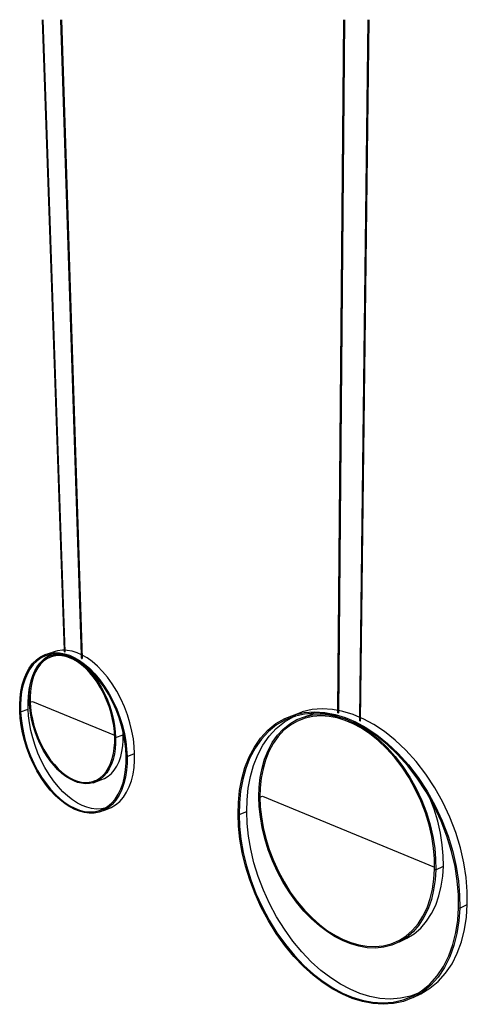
# Model space of a CAD drawing. Extents: x -935 to 644, y -1363 to 2112.
import ezdxf

# ---------------------------------------------------------------- set-up
doc = ezdxf.new("R2010")
doc.units = 0
doc.layers.get('0').update_dxf_attribs({"linetype": 'CONTINUOUS'})

msp = doc.modelspace()

# ---------------------------------------------------------------- linework, layer by layer
for p, q in [((-776.7, -113.6), (-854.7, 2111.8)), ((-853.1, 2111.8), (-775.1, -119)), ((-775, -113.7), (-852.8, 2111.8)), ((-716.7, -129.6), (-789.2, 2111.8)), ((-787.6, 2111.8), (-714.9, -142.4)), ((-714.9, -130.4), (-787.3, 2111.8)), ((188.1, -326.3), (209, 2111.8)), ((210.9, 2111.8), (189.8, -334.3)), ((190.1, -326.7), (211.2, 2111.8)), ((265.4, -350.7), (295.1, 2111.8)), ((297.1, 2111.8), (266.9, -362.6)), ((267.3, -351.5), (297.4, 2111.8)), ((-875.6, -147.1), (-860.8, -136.5)), ((-860.8, -136.5), (-845, -128.7)), ((-843.5, -133.1), (-859.1, -140.7)), ((-846.7, -142.6), (-832.2, -132.2)), ((-845, -128.7), (-818.1, -120.2)), ((-845, -128.7), (-828.4, -123.9)), ((-827.1, -128.4), (-843.5, -133.1)), ((-840.9, -139.8), (-828.1, -133.6)), ((-826.6, -138), (-839.2, -144)), ((-832.2, -132.2), (-823.5, -127.9)), ((-828.4, -123.9), (-811.2, -121.9)), ((-828.1, -133.6), (-806.1, -126.6)), ((-828.1, -133.6), (-814.7, -129.7)), ((-823.5, -127.9), (-827.1, -128.4)), ((-819, -135.8), (-826.6, -138)), ((-810.2, -126.4), (-823.5, -127.9)), ((-813.5, -134.2), (-819, -135.8)), ((-801.4, -115.4), (-818.1, -120.2)), ((-814.7, -129.7), (-800.9, -128.1)), ((-799.9, -132.6), (-813.5, -134.2)), ((-811.2, -121.9), (-793.8, -122.6)), ((-806.1, -126.6), (-810.2, -126.4)), ((-793.1, -127.1), (-806.1, -126.6)), ((-784.2, -113.3), (-801.4, -115.4)), ((-800.9, -128.1), (-786.9, -128.7)), ((-786.2, -133.2), (-799.9, -132.6)), ((-793.8, -122.6), (-776.4, -125.8)), ((-776, -130.3), (-793.1, -127.1)), ((-786.9, -128.7), (-772.9, -131.3)), ((-772.5, -135.7), (-786.2, -133.2)), ((-776.7, -113.6), (-784.2, -113.3)), ((-776.6, -119), (-776.7, -113.6)), ((-776.6, -119), (-776.5, -119.1)), ((-776.5, -119.1), (-776.4, -119.1)), ((-776.4, -119.1), (-776.1, -119.1)), ((-776.4, -125.8), (-759.3, -131.3)), ((-776.1, -119.1), (-775.8, -119.1)), ((-772.9, -131.3), (-776, -130.3)), ((-775.8, -119.1), (-775.4, -119.1)), ((-775.4, -119.1), (-775.1, -119)), ((-775.1, -119), (-774.9, -118.9)), ((-766.8, -114), (-775, -113.7)), ((-774.8, -118.8), (-775, -113.7)), ((-774.9, -118.9), (-774.8, -118.8)), ((-772.9, -131.3), (-759.2, -135.7)), ((-759, -140), (-772.5, -135.7)), ((-749.4, -117.2), (-766.8, -114)), ((-759.3, -131.3), (-742.1, -139)), ((-759.2, -135.7), (-745.3, -141.9)), ((-732.3, -122.6), (-749.4, -117.2)), ((-716.7, -129.6), (-732.3, -122.6)), ((-716.3, -141.9), (-716.7, -129.6)), ((-697.2, -140.6), (-714.9, -130.4)), ((-714.5, -142.1), (-714.9, -130.4)), ((-900.9, -176.3), (-889, -160.4)), ((-886.8, -164.2), (-898.5, -179.9)), ((-889, -160.4), (-875.6, -147.1)), ((-873.6, -151.1), (-886.8, -164.2)), ((-881.6, -186.5), (-873.4, -171.9)), ((-859.1, -140.7), (-873.6, -151.1)), ((-873.4, -171.9), (-863.7, -159.1)), ((-861.5, -162.9), (-871, -175.5)), ((-863.7, -159.1), (-852.9, -148.3)), ((-850.9, -152.4), (-861.5, -162.9)), ((-852.9, -148.3), (-851.7, -147.5)), ((-851.7, -147.5), (-840.9, -139.8)), ((-851.7, -147.5), (-846.7, -142.6)), ((-839.2, -144), (-850.9, -152.4)), ((-745.4, -146.2), (-759, -140)), ((-731.4, -154.3), (-745.4, -146.2)), ((-745.3, -141.9), (-731, -150.2)), ((-742.2, -143.3), (-745.3, -141.9)), ((-724.6, -153.5), (-742.2, -143.3)), ((-742.1, -139), (-724.2, -149.4)), ((-717.1, -164.6), (-731.4, -154.3)), ((-731, -150.2), (-716.4, -160.7)), ((-706.7, -166.4), (-724.6, -153.5)), ((-724.2, -149.4), (-706, -162.4)), ((-702.7, -177), (-717.1, -164.6)), ((-716.4, -160.7), (-701.7, -173.4)), ((-716.3, -141.9), (-716.3, -142.1)), ((-716.3, -142.1), (-716.1, -142.2)), ((-716.1, -142.2), (-715.8, -142.3)), ((-715.8, -142.3), (-715.5, -142.4)), ((-715.5, -142.4), (-715.2, -142.4)), ((-715.2, -142.4), (-714.9, -142.4)), ((-714.9, -142.4), (-714.6, -142.2)), ((-714.6, -142.2), (-714.5, -142.1)), ((-688.6, -181.9), (-706.7, -166.4)), ((-706, -162.4), (-687.6, -178.3)), ((-701.7, -173.4), (-687.2, -188.2)), ((-678.9, -153.6), (-697.2, -140.6)), ((-660.6, -169.4), (-678.9, -153.6)), ((-642.5, -187.9), (-660.6, -169.4)), ((-919.4, -214.4), (-911, -194.4)), ((-908.5, -197.7), (-916.8, -217.4)), ((-911, -194.4), (-900.9, -176.3)), ((-898.5, -179.9), (-908.5, -197.7)), ((-893.7, -220.1), (-888.4, -202.7)), ((-885.8, -205.7), (-891, -222.7)), ((-888.4, -202.7), (-881.6, -186.5)), ((-879.1, -189.8), (-885.8, -205.7)), ((-871, -175.5), (-879.1, -189.8)), ((-688.5, -191.6), (-702.7, -177)), ((-670.8, -200.2), (-688.6, -181.9)), ((-674.6, -208.2), (-688.5, -191.6)), ((-687.6, -178.3), (-669.5, -196.8)), ((-687.2, -188.2), (-673.1, -205.1)), ((-661.4, -226.5), (-674.6, -208.2)), ((-673.1, -205.1), (-659.6, -223.9)), ((-653.4, -221), (-670.8, -200.2)), ((-669.5, -196.8), (-651.8, -217.9)), ((-624.8, -208.9), (-642.5, -187.9)), ((-930.6, -258.6), (-925.9, -235.9)), ((-923.2, -238.6), (-927.8, -260.8)), ((-925.9, -235.9), (-919.4, -214.4)), ((-916.8, -217.4), (-923.2, -238.6)), ((-901.1, -252.1), (-896.5, -229.9)), ((-900, -257.3), (-897.6, -238.4)), ((-897.6, -238.4), (-894.2, -222.5)), ((-894.8, -240.7), (-897.1, -259.2)), ((-896.5, -229.9), (-894.2, -222.5)), ((-891, -222.7), (-894.8, -240.7)), ((-894.2, -222.5), (-893.7, -220.1)), ((-649.1, -246.5), (-661.4, -226.5)), ((-659.6, -223.9), (-647.1, -244.2)), ((-636.9, -244), (-653.4, -221)), ((-651.8, -217.9), (-635, -241.4)), ((-635, -241.4), (-619.3, -266.8)), ((-608, -232.3), (-624.8, -208.9)), ((-592.3, -257.6), (-608, -232.3)), ((-933.5, -281.9), (-930.6, -258.6)), ((-927.8, -260.8), (-930.7, -283.8)), ((-905.3, -298.3), (-904, -275)), ((-904, -275), (-901.1, -252.1)), ((-901, -276.5), (-900, -257.3)), ((-900.8, -295.6), (-901, -276.5)), ((-897.1, -259.2), (-898.1, -278)), ((-637.9, -267.7), (-649.1, -246.5)), ((-647.1, -244.2), (-635.6, -265.8)), ((-628, -289.7), (-637.9, -267.7)), ((-621.4, -269), (-636.9, -244)), ((-635.6, -265.8), (-625.5, -288.3)), ((-607.3, -295.6), (-621.4, -269)), ((-619.3, -266.8), (-605, -293.8)), ((-578, -284.5), (-592.3, -257.6)), ((-934.7, -305.6), (-933.5, -281.9)), ((-934.4, -329.2), (-934.7, -305.6)), ((-930.7, -283.8), (-931.9, -307.1)), ((-931.9, -307.1), (-931.6, -330.4)), ((-905, -321.5), (-905.3, -298.3)), ((-900.8, -295.6), (-897.9, -296.8)), ((-899.4, -315.2), (-900.8, -295.6)), ((-898.1, -278), (-897.9, -296.8)), ((-897.9, -296.8), (-889, -293.9)), ((-897.9, -296.8), (-896.6, -316)), ((-889, -293.9), (-599.8, -413.1)), ((-619.5, -312.3), (-628, -289.7)), ((-625.5, -288.3), (-616.8, -311.4)), ((-612.5, -335), (-619.5, -312.3)), ((-616.8, -311.4), (-609.7, -334.5)), ((-594.9, -323.3), (-607.3, -295.6)), ((-605, -293.8), (-592.3, -321.9)), ((-565.4, -312.6), (-578, -284.5)), ((-554.6, -341.2), (-565.4, -312.6)), ((-934.4, -329.2), (-931.6, -330.4)), ((-932.7, -353.4), (-934.4, -329.2)), ((-931.6, -330.4), (-905, -321.5)), ((-931.6, -330.4), (-929.9, -354.2)), ((-903.4, -345.3), (-905, -321.5)), ((-900.1, -370.2), (-903.4, -345.3)), ((-896.8, -335.8), (-899.4, -315.2)), ((-892.7, -357.2), (-896.8, -335.8)), ((-896.6, -316), (-894, -336.2)), ((-894, -336.2), (-890, -357.2)), ((-607, -357.4), (-612.5, -335)), ((-609.7, -334.5), (-604.1, -357.4)), ((-584.2, -351.6), (-594.9, -323.3)), ((-592.3, -321.9), (-581.5, -350.7)), ((-545.7, -370.1), (-554.6, -341.2)), ((0.6, -354.3), (34.1, -341.2)), ((35.8, -346.1), (2.6, -359)), ((29.9, -348.7), (37.8, -345.7)), ((34.1, -341.2), (61.4, -331)), ((34.1, -341.2), (69.1, -333.4)), ((37.8, -345.7), (35.8, -346.1)), ((70.5, -338.5), (37.8, -345.7)), ((96.5, -323.1), (61.4, -331)), ((69.1, -333.4), (105.2, -330.8)), ((70.3, -348), (97.6, -337.7)), ((70.3, -348), (98.3, -341.9)), ((105.7, -335.9), (70.5, -338.5)), ((99.7, -346.9), (72.3, -352.9)), ((132.6, -320.5), (96.5, -323.1)), ((105.7, -335.9), (97.6, -337.7)), ((98.3, -341.9), (127.2, -339.8)), ((128.2, -344.9), (99.7, -346.9)), ((105.2, -330.8), (141.6, -333.1)), ((106.2, -335.9), (105.7, -335.9)), ((142.3, -338.2), (106.2, -335.9)), ((127.2, -339.8), (156.3, -341.7)), ((157, -346.8), (128.2, -344.9)), ((169, -322.7), (132.6, -320.5)), ((141.6, -333.1), (178, -340)), ((178.3, -345), (142.3, -338.2)), ((156.3, -341.7), (185.3, -347.2)), ((185.6, -352.2), (157, -346.8)), ((188.1, -326.3), (169, -322.7)), ((178, -340), (213.8, -351)), ((185.3, -347.2), (178.3, -345)), ((185.3, -347.2), (213.7, -356)), ((188.1, -334.2), (188.1, -326.3)), ((188.1, -334.2), (188.1, -334.3)), ((188.1, -334.3), (188.4, -334.4)), ((188.4, -334.4), (188.7, -334.4)), ((188.7, -334.4), (189.1, -334.4)), ((189.1, -334.4), (189.5, -334.4)), ((189.5, -334.4), (189.8, -334.3)), ((189.8, -334.3), (190, -334.2)), ((190, -334), (190.1, -326.7)), ((190, -334.2), (190, -334)), ((205.4, -329.5), (190.1, -326.7)), ((241.2, -340.5), (205.4, -329.5)), ((265.4, -350.7), (241.2, -340.5)), ((-929.4, -378.8), (-932.7, -353.4)), ((-929.9, -354.2), (-926.6, -379.3)), ((-924.4, -405.2), (-929.4, -378.8)), ((-926.6, -379.3), (-921.7, -405.3)), ((-895.3, -396.2), (-900.1, -370.2)), ((-887.3, -379.1), (-892.7, -357.2)), ((-890, -357.2), (-884.7, -378.7)), ((-880.4, -401.2), (-887.3, -379.1)), ((-884.7, -378.7), (-878, -400.4)), ((-603.1, -379.2), (-607, -357.4)), ((-604.1, -357.4), (-600, -379.7)), ((-600.5, -400.3), (-603.1, -379.2)), ((-600, -379.7), (-597.5, -401.1)), ((-575.4, -380), (-584.2, -351.6)), ((-581.5, -350.7), (-572.6, -379.6)), ((-570, -402.2), (-575.4, -380)), ((-572.6, -379.6), (-565.6, -408.2)), ((-538.7, -398.6), (-545.7, -370.1)), ((-59.3, -395.6), (-30.7, -372.5)), ((-28.4, -377), (-56.7, -399.9)), ((-30.7, -372.5), (0.6, -354.3)), ((-29.5, -389.6), (-1.1, -366.7)), ((2.6, -359), (-28.4, -377)), ((-4.9, -391.5), (18.2, -373)), ((20.5, -377.6), (-2.4, -395.9)), ((-1.1, -366.7), (29.9, -348.7)), ((18.2, -373), (43.4, -358.4)), ((45.4, -363.2), (20.5, -377.6)), ((43.4, -358.4), (70.3, -348)), ((71.9, -353), (45.4, -363.2)), ((72.2, -353), (71.9, -353)), ((72.2, -353), (72.3, -352.9)), ((213.7, -360.9), (185.6, -352.2)), ((213.7, -356), (242.3, -368.1)), ((241.9, -372.9), (213.7, -360.9)), ((213.8, -351), (249.8, -366.3)), ((271, -388.7), (241.9, -372.9)), ((242.3, -368.1), (271.8, -384.1)), ((249.4, -371.1), (242.3, -368.1)), ((286.2, -391.1), (249.4, -371.1)), ((249.8, -366.3), (286.9, -386.4)), ((265.2, -362.2), (265.4, -350.7)), ((265.2, -362.2), (265.3, -362.4)), ((265.3, -362.4), (265.5, -362.5)), ((265.5, -362.5), (265.9, -362.7)), ((265.9, -362.7), (266.2, -362.7)), ((266.2, -362.7), (266.6, -362.7)), ((266.6, -362.7), (266.9, -362.6)), ((266.9, -362.6), (267.2, -362.5)), ((267.2, -362.3), (267.3, -351.5)), ((267.2, -362.5), (267.2, -362.3)), ((277.2, -355.6), (267.3, -351.5)), ((314.3, -375.7), (277.2, -355.6)), ((352.2, -400.8), (314.3, -375.7)), ((-917.7, -432.3), (-924.4, -405.2)), ((-921.7, -405.3), (-915.1, -431.9)), ((-888.7, -422.7), (-895.3, -396.2)), ((-872.2, -423.2), (-880.4, -401.2)), ((-878, -400.4), (-869.9, -422)), ((-599.8, -413.1), (-600.5, -400.3)), ((-599.4, -420.2), (-599.8, -413.1)), ((-597.5, -401.1), (-596.3, -421.5)), ((-596.3, -421.5), (-569.5, -411.9)), ((-569.5, -411.9), (-570, -402.2)), ((-568.6, -408.1), (-570, -402.2)), ((-569.6, -431.6), (-569.5, -411.9)), ((-563.6, -435.5), (-568.6, -408.1)), ((-565.6, -408.2), (-560.6, -436)), ((-533.7, -426.3), (-538.7, -398.6)), ((-84.8, -423.3), (-59.3, -395.6)), ((-56.7, -399.9), (-82, -427.3)), ((-76.8, -448.3), (-54.8, -417)), ((-54.8, -417), (-29.5, -389.6)), ((-43.6, -439.2), (-25.6, -413.7)), ((-25.6, -413.7), (-4.9, -391.5)), ((-2.4, -395.9), (-22.8, -417.8)), ((300.6, -408.5), (271, -388.7)), ((271.8, -384.1), (301.7, -404.1)), ((323.6, -416.1), (286.2, -391.1)), ((286.9, -386.4), (324.8, -411.7)), ((330.2, -432.3), (300.6, -408.5)), ((301.7, -404.1), (331.7, -428.2)), ((361.2, -446.2), (323.6, -416.1)), ((324.8, -411.7), (362.7, -442.1)), ((390.1, -431.1), (352.2, -400.8)), ((-909.2, -459.6), (-917.7, -432.3)), ((-915.1, -431.9), (-906.7, -458.8)), ((-880.3, -449.5), (-888.7, -422.7)), ((-870.3, -476.3), (-880.3, -449.5)), ((-862.6, -444.8), (-872.2, -423.2)), ((-869.9, -422), (-860.5, -443.2)), ((-851.8, -465.7), (-862.6, -444.8)), ((-860.5, -443.2), (-849.8, -463.6)), ((-600.9, -458.8), (-599.5, -439.6)), ((-599.5, -439.6), (-599.4, -420.2)), ((-599.4, -420.2), (-596.3, -421.5)), ((-596.4, -441.2), (-597.8, -460.9)), ((-596.3, -421.5), (-596.4, -441.2)), ((-574, -470.4), (-571, -451.2)), ((-571, -451.2), (-569.6, -431.6)), ((-560.5, -461.8), (-563.6, -435.5)), ((-560.6, -436), (-557.4, -462.7)), ((-530.6, -452.9), (-533.7, -426.3)), ((-106.9, -455), (-84.8, -423.3)), ((-82, -427.3), (-103.9, -458.7)), ((-95.2, -482.9), (-76.8, -448.3)), ((-58.6, -467.4), (-43.6, -439.2)), ((-40.5, -442.9), (-55.4, -470.8)), ((-22.8, -417.8), (-40.5, -442.9)), ((359.3, -460), (330.2, -432.3)), ((331.7, -428.2), (361.2, -456.2)), ((398.2, -481.4), (361.2, -446.2)), ((362.7, -442.1), (400.2, -477.6)), ((427.4, -466.5), (390.1, -431.1)), ((-899, -486.8), (-909.2, -459.6)), ((-906.7, -458.8), (-896.7, -485.6)), ((-896.7, -485.6), (-885, -511.9)), ((-858.7, -502.5), (-870.3, -476.3)), ((-839.9, -485.4), (-851.8, -465.7)), ((-849.8, -463.6), (-838.2, -482.9)), ((-827.1, -503.7), (-839.9, -485.4)), ((-838.2, -482.9), (-825.7, -500.9)), ((-608, -495.8), (-603.7, -477.7)), ((-600.7, -480.2), (-605.1, -498.6)), ((-603.7, -477.7), (-600.9, -458.8)), ((-597.8, -460.9), (-600.7, -480.2)), ((-578.4, -488.9), (-574, -470.4)), ((-559.1, -486.7), (-560.5, -461.8)), ((-557.4, -462.7), (-555.9, -488)), ((-555.9, -488), (-529.2, -478.2)), ((-529.2, -478.2), (-530.6, -452.9)), ((-529.4, -502.8), (-529.2, -478.2)), ((-125.4, -490), (-106.9, -455)), ((-103.9, -458.7), (-122.3, -493.4)), ((-109.9, -520.3), (-95.2, -482.9)), ((-70.7, -497.8), (-58.6, -467.4)), ((-55.4, -470.8), (-67.4, -500.9)), ((387.5, -491.4), (359.3, -460)), ((361.2, -456.2), (389.7, -488.1)), ((434, -521.3), (398.2, -481.4)), ((400.2, -477.6), (436.3, -518)), ((463.6, -506.6), (427.4, -466.5)), ((-887.1, -513.6), (-899, -486.8)), ((-873.8, -539.3), (-887.1, -513.6)), ((-885, -511.9), (-871.9, -537.3)), ((-845.5, -527.8), (-858.7, -502.5)), ((-813.7, -520.4), (-827.1, -503.7)), ((-825.7, -500.9), (-812.5, -517.2)), ((-799.8, -535.2), (-813.7, -520.4)), ((-812.5, -517.2), (-798.9, -531.8)), ((-621.2, -528.5), (-613.9, -512.9)), ((-611.1, -516), (-618.6, -532)), ((-613.9, -512.9), (-608, -495.8)), ((-605.1, -498.6), (-611.1, -516)), ((-591.9, -522.1), (-584.4, -506.2)), ((-584.4, -506.2), (-578.4, -488.9)), ((-561.1, -535), (-559.2, -510.9)), ((-559.2, -510.9), (-559.1, -486.7)), ((-559.1, -486.7), (-555.9, -488)), ((-556.1, -512.6), (-558, -537.1)), ((-555.9, -488), (-556.1, -512.6)), ((-531.3, -527.1), (-529.4, -502.8)), ((-140.2, -527.8), (-125.4, -490)), ((-122.3, -493.4), (-137, -530.8)), ((-121, -559.6), (-109.9, -520.3)), ((-79.9, -529.9), (-70.7, -497.8)), ((-67.4, -500.9), (-76.4, -532.5)), ((414.1, -526.2), (387.5, -491.4)), ((389.7, -488.1), (416.7, -523.3)), ((436.3, -518), (470.6, -562.6)), ((497.8, -551), (463.6, -506.6)), ((-859.1, -563.8), (-873.8, -539.3)), ((-871.9, -537.3), (-857.4, -561.4)), ((-831.1, -551.8), (-845.5, -527.8)), ((-815.6, -574.1), (-831.1, -551.8)), ((-785.7, -548), (-799.8, -535.2)), ((-798.9, -531.8), (-785.1, -544.4)), ((-771.6, -558.9), (-785.7, -548)), ((-785.1, -544.4), (-771.2, -555)), ((-771.2, -555), (-757.6, -563.6)), ((-651.3, -564.1), (-640.1, -554.4)), ((-640.1, -554.4), (-630, -542.4)), ((-627.5, -546.2), (-637.8, -558.3)), ((-630, -542.4), (-621.2, -528.5)), ((-618.6, -532), (-627.5, -546.2)), ((-622.8, -558.4), (-611.3, -548.5)), ((-611.3, -548.5), (-600.9, -536.3)), ((-600.9, -536.3), (-591.9, -522.1)), ((-564.7, -558.5), (-561.1, -535)), ((-558, -537.1), (-561.6, -560.9)), ((-540.6, -573.8), (-535, -550.9)), ((-535, -550.9), (-531.3, -527.1)), ((-151.3, -567.6), (-140.2, -527.8)), ((-137, -530.8), (-148, -570.2)), ((-86.1, -563), (-79.9, -529.9)), ((-76.4, -532.5), (-82.6, -565.3)), ((438.7, -563.8), (414.1, -526.2)), ((416.7, -523.3), (441.7, -561.4)), ((467.9, -565.5), (434, -521.3)), ((529.4, -599.1), (497.8, -551)), ((-843.3, -586.5), (-859.1, -563.8)), ((-857.4, -561.4), (-841.9, -583.8)), ((-826.7, -607.3), (-843.3, -586.5)), ((-841.9, -583.8), (-825.6, -604.2)), ((-799.3, -594.5), (-815.6, -574.1)), ((-757.7, -567.7), (-771.6, -558.9)), ((-744.1, -574.5), (-757.7, -567.7)), ((-757.6, -563.6), (-744.3, -570.3)), ((-744.3, -570.3), (-731, -575.3)), ((-730.6, -579.7), (-744.1, -574.5)), ((-731, -575.3), (-717.4, -578.7)), ((-716.7, -583.1), (-730.6, -579.7)), ((-717.4, -578.7), (-703.6, -580.2)), ((-702.7, -584.6), (-716.7, -583.1)), ((-703.6, -580.2), (-689.9, -579.6)), ((-688.7, -584), (-702.7, -584.6)), ((-689.9, -579.6), (-676.5, -576.8)), ((-675, -581.2), (-688.7, -584)), ((-676.5, -576.8), (-668.8, -573.7)), ((-675, -581.2), (-648.5, -571.3)), ((-661.8, -575.9), (-675, -581.2)), ((-668.8, -573.7), (-663.5, -571.6)), ((-663.5, -571.6), (-651.3, -564.1)), ((-649.3, -568.3), (-661.8, -575.9)), ((-637.8, -558.3), (-649.3, -568.3)), ((-648.5, -571.3), (-635.2, -566)), ((-635.2, -566), (-622.8, -558.4)), ((-577.5, -602.1), (-570.2, -581)), ((-567.2, -583.8), (-574.7, -605.3)), ((-570.2, -581), (-564.7, -558.5)), ((-561.6, -560.9), (-567.2, -583.8)), ((-548.2, -595.2), (-540.6, -573.8)), ((-158.9, -608.7), (-151.3, -567.6)), ((-148, -570.2), (-155.5, -610.9)), ((-128.6, -600.2), (-121, -559.6)), ((-89.6, -596.7), (-86.1, -563)), ((-82.6, -565.3), (-86.1, -598.5)), ((460.9, -603.7), (438.7, -563.8)), ((441.7, -561.4), (464.1, -601.7)), ((499.3, -613.3), (467.9, -565.5)), ((470.6, -562.6), (502.3, -610.9)), ((-809.6, -625.8), (-826.7, -607.3)), ((-825.6, -604.2), (-808.7, -622.4)), ((-808.7, -622.4), (-791.5, -638.2)), ((-782.4, -612.6), (-799.3, -594.5)), ((-765.2, -628.4), (-782.4, -612.6)), ((-597.9, -638.6), (-586.8, -621.5)), ((-584.2, -625), (-595.4, -642.4)), ((-586.8, -621.5), (-577.5, -602.1)), ((-574.7, -605.3), (-584.2, -625)), ((-568.9, -632.2), (-557.6, -614.8)), ((-557.6, -614.8), (-548.2, -595.2)), ((-163.1, -650.4), (-158.9, -608.7)), ((-155.5, -610.9), (-159.6, -652.2)), ((-132.8, -641.4), (-128.6, -600.2)), ((-90.7, -630.4), (-89.6, -596.7)), ((-86.1, -598.5), (-87.2, -631.9)), ((480.2, -645.1), (460.9, -603.7)), ((464.1, -601.7), (483.6, -643.7)), ((513.2, -638.4), (499.3, -613.3)), ((502.3, -610.9), (530.7, -662)), ((557.8, -650.1), (529.4, -599.1)), ((-792.2, -641.9), (-809.6, -625.8)), ((-774.7, -655.5), (-792.2, -641.9)), ((-791.5, -638.2), (-774.3, -651.6)), ((-757.5, -666.6), (-774.7, -655.5)), ((-774.3, -651.6), (-757.4, -662.6)), ((-748, -641.7), (-765.2, -628.4)), ((-731.1, -652.6), (-748, -641.7)), ((-714.5, -661.1), (-731.1, -652.6)), ((-624.7, -665.2), (-610.6, -653.3)), ((-608.3, -657.3), (-622.7, -669.4)), ((-611.8, -668.4), (-596.2, -659.2)), ((-610.6, -653.3), (-597.9, -638.6)), ((-595.4, -642.4), (-608.3, -657.3)), ((-596.2, -659.2), (-581.8, -647.1)), ((-581.8, -647.1), (-568.9, -632.2)), ((-164.2, -692.1), (-163.1, -650.4)), ((-159.6, -652.2), (-160.8, -693.6)), ((-134, -682.6), (-132.8, -641.4)), ((-90.7, -630.4), (-87.2, -631.9)), ((-89.4, -665), (-90.7, -630.4)), ((-87.2, -631.9), (-78.2, -628.2)), ((-87.2, -631.9), (-85.9, -666)), ((-78.2, -628.2), (528.8, -878.5)), ((496.3, -687.2), (480.2, -645.1)), ((483.6, -643.7), (500, -686.4)), ((527.1, -674.4), (513.2, -638.4)), ((527.5, -664), (513.2, -638.4)), ((582.6, -703), (557.8, -650.1)), ((-740.7, -675.3), (-757.5, -666.6)), ((-757.4, -662.6), (-740.8, -671.1)), ((-740.8, -671.1), (-724.3, -677.6)), ((-723.9, -681.9), (-740.7, -675.3)), ((-724.3, -677.6), (-707.3, -682)), ((-706.6, -686.4), (-723.9, -681.9)), ((-698, -667.5), (-714.5, -661.1)), ((-707.3, -682), (-690.2, -684.1)), ((-689.2, -688.5), (-706.6, -686.4)), ((-681, -671.9), (-698, -667.5)), ((-690.2, -684.1), (-673, -683.6)), ((-671.8, -688.1), (-689.2, -688.5)), ((-663.8, -674), (-681, -671.9)), ((-673, -683.6), (-656.2, -680.4)), ((-654.7, -684.8), (-671.8, -688.1)), ((-646.6, -673.5), (-663.8, -674)), ((-656.2, -680.4), (-640, -674.3)), ((-638.2, -678.6), (-654.7, -684.8)), ((-634.8, -671.2), (-646.6, -673.5)), ((-640, -674.3), (-634.8, -671.2)), ((-638.2, -678.6), (-611.8, -668.4)), ((-622.7, -669.4), (-638.2, -678.6)), ((-634.8, -671.2), (-624.7, -665.2)), ((-164.2, -692.1), (-160.8, -693.6)), ((-162.5, -734.9), (-164.2, -692.1)), ((-160.8, -693.6), (-134, -682.6)), ((-160.8, -693.6), (-159, -736)), ((-132.3, -724.9), (-134, -682.6)), ((-85.6, -701.3), (-89.4, -665)), ((-85.9, -666), (-82.1, -701.9)), ((509.2, -729.5), (496.3, -687.2)), ((500, -686.4), (513.1, -729.1)), ((540.1, -717), (527.1, -674.4)), ((552, -716.5), (527.5, -664)), ((530.7, -662), (555.5, -715.2)), ((-127.5, -769.4), (-132.3, -724.9)), ((-79.1, -739.1), (-85.6, -701.3)), ((-82.1, -701.9), (-75.7, -739.3)), ((518.8, -771.1), (509.2, -729.5)), ((513.1, -729.1), (522.8, -771.3)), ((549.7, -759), (540.1, -717)), ((572.6, -770.1), (552, -716.5)), ((555.5, -715.2), (576.3, -769.3)), ((603.3, -757), (582.6, -703)), ((-157.6, -779.9), (-162.5, -734.9)), ((-159, -736), (-154.3, -780.6)), ((-69.8, -778), (-79.1, -739.1)), ((-75.7, -739.3), (-66.5, -777.7)), ((556.1, -799.8), (549.7, -759)), ((619.7, -810.9), (603.3, -757)), ((-149.5, -826.8), (-157.6, -779.9)), ((-154.3, -780.6), (-146.2, -827)), ((-119.6, -815.7), (-127.5, -769.4)), ((-57.7, -817.5), (-69.8, -778)), ((-66.5, -777.7), (-54.6, -816.7)), ((525.2, -811.4), (518.8, -771.1)), ((522.8, -771.3), (529.2, -812.1)), ((588.9, -823.7), (572.6, -770.1)), ((576.3, -769.3), (592.8, -823.4)), ((-138, -875), (-149.5, -826.8)), ((-146.2, -827), (-134.8, -874.7)), ((-108.2, -863.3), (-119.6, -815.7)), ((-42.7, -856.9), (-57.7, -817.5)), ((-54.6, -816.7), (-39.8, -855.7)), ((528.5, -850), (525.2, -811.4)), ((529.2, -812.1), (532.5, -851.2)), ((559.4, -838.7), (556.1, -799.8)), ((601, -876.4), (588.9, -823.7)), ((592.8, -823.4), (605.1, -876.7)), ((631.9, -864), (619.7, -810.9)), ((-93.3, -911.6), (-108.2, -863.3)), ((-25, -895.7), (-42.7, -856.9)), ((-39.8, -855.7), (-22.3, -894.1)), ((528.8, -878.5), (528.5, -850)), ((532.5, -851.2), (533, -888.1)), ((559.8, -875.5), (559.4, -838.7)), ((639.9, -915.5), (631.9, -864)), ((-122.9, -923.9), (-138, -875)), ((-134.8, -874.7), (-119.9, -923.2)), ((-4.8, -933.4), (-25, -895.7)), ((-22.3, -894.1), (-2.3, -931.3)), ((526.7, -921.6), (528.9, -886.4)), ((528.9, -886.4), (528.8, -878.5)), ((528.9, -886.4), (533, -888.1)), ((533, -888.1), (530.7, -923.8)), ((533, -888.1), (559.8, -875.5)), ((557.5, -911.1), (559.8, -875.5)), ((609, -927.5), (601, -876.4)), ((605.1, -876.7), (613.1, -928.3)), ((-104.4, -972.8), (-122.9, -923.9)), ((-119.9, -923.2), (-101.5, -971.7)), ((-75, -959.9), (-93.3, -911.6)), ((17.7, -969.3), (-4.8, -933.4)), ((-2.3, -931.3), (19.9, -966.8)), ((521.6, -956.4), (526.7, -921.6)), ((530.7, -923.8), (525.6, -959)), ((552.3, -946.2), (557.5, -911.1)), ((613.1, -976.3), (609, -927.5)), ((613.1, -928.3), (617.2, -977.6)), ((643.9, -964.6), (639.9, -915.5)), ((-82.5, -1021.1), (-104.4, -972.8)), ((-101.5, -971.7), (-79.8, -1019.5)), ((-53.3, -1007.6), (-75, -959.9)), ((42.1, -1003), (17.7, -969.3)), ((19.9, -966.8), (44.1, -1000.1)), ((513.5, -990.1), (521.6, -956.4)), ((525.6, -959), (517.4, -993.1)), ((544.1, -980.3), (552.3, -946.2)), ((644.3, -1010.9), (643.9, -964.6)), ((-28.6, -1053.9), (-53.3, -1007.6)), ((68.1, -1033.9), (42.1, -1003)), ((44.1, -1000.1), (69.7, -1030.6)), ((502.3, -1022.2), (513.5, -990.1)), ((517.4, -993.1), (506, -1025.6)), ((532.7, -1012.7), (544.1, -980.3)), ((613.5, -1022.2), (613.1, -976.3)), ((617.2, -977.6), (617.6, -1024)), ((-57.5, -1068), (-82.5, -1021.1)), ((-79.8, -1019.5), (-55, -1066)), ((95.1, -1061.8), (68.1, -1033.9)), ((69.7, -1030.6), (96.5, -1058.2)), ((487.9, -1052.1), (502.3, -1022.2)), ((506, -1025.6), (491.5, -1055.8)), ((518.1, -1042.8), (532.7, -1012.7)), ((610.5, -1066.5), (613.5, -1022.2)), ((613.5, -1022.2), (617.6, -1024)), ((617.6, -1024), (614.6, -1068.7)), ((617.6, -1024), (644.3, -1010.9)), ((641.2, -1055.5), (644.3, -1010.9)), ((-29.6, -1112.9), (-57.5, -1068)), ((-55, -1066), (-27.4, -1110.5)), ((-1, -1098.2), (-28.6, -1053.9)), ((122.9, -1086.3), (95.1, -1061.8)), ((96.5, -1058.2), (123.9, -1082.4)), ((470.5, -1079.1), (487.9, -1052.1)), ((491.5, -1055.8), (473.8, -1083.2)), ((479.8, -1094), (500.4, -1070.1)), ((500.4, -1070.1), (518.1, -1042.8)), ((603.8, -1110.1), (610.5, -1066.5)), ((614.6, -1068.7), (607.8, -1112.8)), ((634.4, -1099.4), (641.2, -1055.5)), ((-27.4, -1110.5), (2.5, -1152.2)), ((28.9, -1139.8), (-1, -1098.2)), ((150.9, -1107.3), (122.9, -1086.3)), ((123.9, -1082.4), (151.6, -1103.2)), ((178.7, -1124.9), (150.9, -1107.3)), ((151.6, -1103.2), (179.1, -1120.5)), ((427.5, -1122.5), (450.3, -1102.7)), ((453.3, -1107.1), (430.2, -1127.1)), ((450.3, -1102.7), (470.5, -1079.1)), ((473.8, -1083.2), (453.3, -1107.1)), ((456.7, -1114), (479.8, -1094)), ((593.3, -1152.4), (603.8, -1110.1)), ((623.7, -1142), (634.4, -1099.4)), ((0.6, -1155), (-29.6, -1112.9)), ((60.7, -1178.1), (28.9, -1139.8)), ((206.1, -1138.9), (178.7, -1124.9)), ((179.1, -1120.5), (206.1, -1134.4)), ((206.1, -1134.4), (233.4, -1145.3)), ((233.7, -1150), (206.1, -1138.9)), ((233.4, -1145.3), (261.5, -1153.4)), ((375.8, -1149.5), (402.5, -1138.2)), ((404.9, -1142.9), (377.8, -1154.4)), ((402.5, -1138.2), (405.4, -1136.3)), ((430.2, -1127.1), (404.9, -1142.9)), ((404.9, -1142.9), (431.4, -1129.8)), ((405.4, -1136.3), (427.5, -1122.5)), ((431.4, -1129.8), (456.7, -1114)), ((607.8, -1112.8), (597.2, -1155.4)), ((609, -1182.3), (623.7, -1142)), ((32.7, -1193.9), (0.6, -1155)), ((2.5, -1152.2), (34.4, -1190.7)), ((93.9, -1212.8), (60.7, -1178.1)), ((262.2, -1158.3), (233.7, -1150)), ((261.5, -1153.4), (290.3, -1158.2)), ((291.2, -1163.2), (262.2, -1158.3)), ((290.3, -1158.2), (319.2, -1159.4)), ((320.5, -1164.4), (291.2, -1163.2)), ((319.2, -1159.4), (347.9, -1156.6)), ((349.6, -1161.5), (320.5, -1164.4)), ((347.9, -1156.6), (375.8, -1149.5)), ((377.8, -1154.4), (349.6, -1161.5)), ((578.8, -1192.4), (593.3, -1152.4)), ((597.2, -1155.4), (582.5, -1195.8)), ((66.3, -1229), (32.7, -1193.9)), ((34.4, -1190.7), (67.6, -1225.5)), ((128, -1243.4), (93.9, -1212.8)), ((560.3, -1229.4), (578.8, -1192.4)), ((582.5, -1195.8), (563.9, -1233.2)), ((590.3, -1219.6), (609, -1182.3)), ((100.7, -1260.1), (66.3, -1229)), ((67.6, -1225.5), (101.7, -1256.3)), ((162.4, -1269.8), (128, -1243.4)), ((538, -1262.7), (560.3, -1229.4)), ((563.9, -1233.2), (541.3, -1266.9)), ((567.7, -1253.2), (590.3, -1219.6)), ((135.5, -1286.9), (100.7, -1260.1)), ((101.7, -1256.3), (136.2, -1282.8)), ((136.2, -1282.8), (170.5, -1305.1)), ((196.7, -1292), (162.4, -1269.8)), ((512.1, -1306.6), (541.5, -1282.3)), ((512.2, -1291.6), (538, -1262.7)), ((541.3, -1266.9), (515.2, -1296)), ((541.5, -1282.3), (567.7, -1253.2)), ((170.1, -1309.5), (135.5, -1286.9)), ((204.2, -1327.7), (170.1, -1309.5)), ((170.5, -1305.1), (204.3, -1323.2)), ((230.5, -1310), (196.7, -1292)), ((264.6, -1324.4), (230.5, -1310)), ((485.8, -1320.3), (453.8, -1339.2)), ((468.4, -1324.4), (483.1, -1315.7)), ((480.1, -1325.5), (512.1, -1306.6)), ((483.1, -1315.7), (512.2, -1291.6)), ((515.2, -1296), (485.8, -1320.3)), ((238.7, -1342.4), (204.2, -1327.7)), ((204.3, -1323.2), (238.4, -1337.7)), ((238.4, -1337.7), (273.7, -1348.7)), ((274.3, -1353.5), (238.7, -1342.4)), ((299.9, -1335.3), (264.6, -1324.4)), ((273.7, -1348.7), (309.7, -1355.7)), ((310.7, -1360.5), (274.3, -1353.5)), ((336, -1342.2), (299.9, -1335.3)), ((372.4, -1344.5), (336, -1342.2)), ((408.5, -1341.9), (372.4, -1344.5)), ((382.3, -1355.5), (417.6, -1347.7)), ((419.6, -1352.6), (384, -1360.5)), ((443.8, -1334), (408.5, -1341.9)), ((417.6, -1347.7), (451.4, -1334.4)), ((453.8, -1339.2), (419.6, -1352.6)), ((468.4, -1324.4), (443.8, -1334)), ((451.4, -1334.4), (468.4, -1324.4)), ((453.8, -1339.2), (480.1, -1325.5)), ((309.7, -1355.7), (346.1, -1358.1)), ((347.5, -1363), (310.7, -1360.5)), ((346.1, -1358.1), (382.3, -1355.5)), ((384, -1360.5), (347.5, -1363))]:
    msp.add_line(p, q)

doc.saveas('drawing.dxf')
